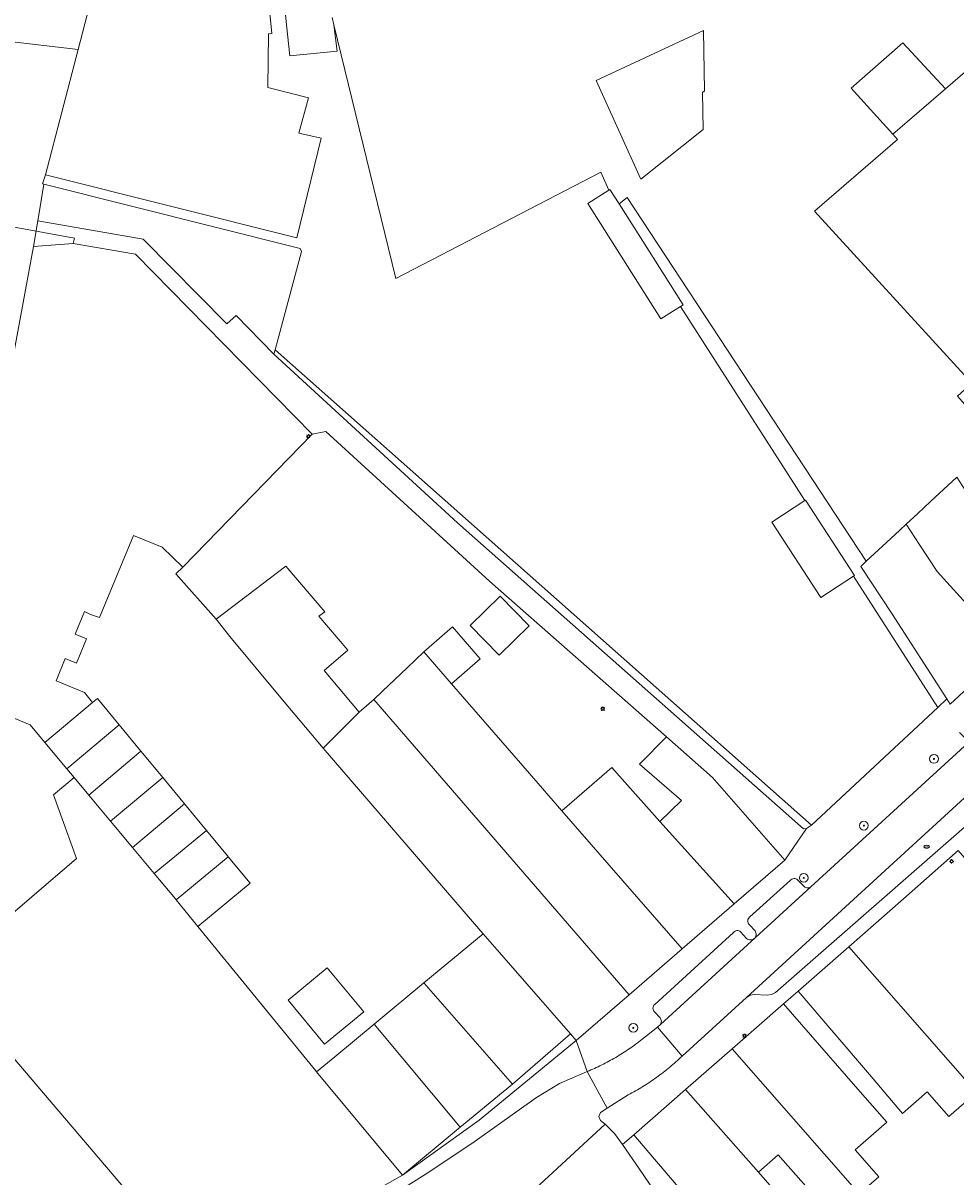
# Model space of a CAD drawing. Header units: metres. Extents: x 187916 to 189411, y 333285 to 334910.
# Tile 156 of 256: x 188176 to 188261, y 334654 to 334760. Entities that reach past the tile are written whole.
import ezdxf
from ezdxf.enums import TextEntityAlignment as Align

# ---------------------------------------------------------------- set-up
doc = ezdxf.new("R2010")
doc.units = ezdxf.units.M
for name, color, linetype, lineweight in [('B-WE-GR-BOOM-S', 253, 'Continuous', 15), ('B-WE-IE-MEUBILAIR-S', 253, 'Continuous', 15), ('B-WE-IE-TERREINAFSCHEIDING_KUNSTMATIG_HEKWERK-G', 253, 'IE-TERREINAFSCHEIDING_KUNSTMATIG-SO', 15), ('B-WE-IE-TERREINAFSCHEIDING_KUNSTMATIG_MUUR-G', 253, 'IE-TERREINAFSCHEIDING_KUNSTMATIG-SO', 15), ('B-WE-OG-BEBOUWING-GV', 253, 'Continuous', 15), ('B-WE-OG-BEBOUWING_LUIFEL-GV', 253, 'Continuous', 15), ('B-WE-OG-TERREIN_ERF-GV', 253, 'Continuous', 15), ('B-WE-VH-GESLOTENVERHARDING_ASFALT-GV', 253, 'Continuous', 15), ('B-WE-VH-OPENVERHARDING_BETONSTRAATSTEEN-GV', 253, 'Continuous', 15), ('B-WE-VH-OPENVERHARDING_STRAATBAKSTEEN-GV', 253, 'Continuous', 15), ('B-WE-VH-OPENVERHARDING_TEGEL-GV', 253, 'Continuous', 15)]:
    doc.layers.add(name, color=color, linetype=linetype, lineweight=lineweight)
doc.styles.add('NLCS-ISO', font='NLCS-ISO.ttf')
doc.linetypes.add('IE-TERREINAFSCHEIDING_KUNSTMATIG-SO', pattern='A,4,[82,NLCS.SHX,S=0.75,R=90,X=0,Y=0],4,-2', length=10)

# ---------------------------------------------------------------- blocks, each defined once
blk = doc.blocks.new('SIE-MEUBILAIR_PAAL_LICHTMAST-SO')
for points in [[(-0.62, 0), (-1, 0)], [(-0.71, 0.71), (-0.44, 0.44)], [(0, 1), (0, 0.62)], [(0.44, 0.44), (0.71, 0.71)], [(1, 0), (0.62, 0)], [(-0.71, -0.71), (-0.44, -0.44)], [(0, -0.62), (0, -1)], [(0.44, -0.44), (0.71, -0.71)]]:
    blk.add_lwpolyline(points)
blk.add_circle((0, 0), 0.5)
blk = doc.blocks.new('SIE-MEUBILAIR_PUT_BRANDKRAAN-SO')
blk.add_ellipse((0, 0), major_axis=(1.25, 0), ratio=0.54)
at = {"style": 'NLCS-ISO'}
blk.add_text('bk', height=0.75, dxfattribs=at).set_placement((0.03, 0), align=Align.MIDDLE_CENTER)
blk = doc.blocks.new('SGR-BOOM_GBKN-SO')
at = {"linetype": 'ByBlock', "lineweight": 18}
h = blk.add_hatch(color=0, dxfattribs=at)
h.dxf.hatch_style = 1
edge = h.paths.add_edge_path()
edge.add_arc((0, 0), 0.25, 0, 360)
at = {"color": 0, "linetype": 'ByBlock', "lineweight": 18}
for radius in [2, 0.25]:
    blk.add_circle((0, 0), radius, dxfattribs=at)
at = {"color": 0, "linetype": 'ByBlock', "lineweight": 18, "style": 'NLCS-ISO'}
blk.add_attdef('SOORT', (2.5, 0), '', height=1.5, dxfattribs=at)
blk = doc.blocks.new('DTM')
at = {"layer": 'B-WE-IE-TERREINAFSCHEIDING_KUNSTMATIG_HEKWERK-G', "ltscale": 0.2, "flags": 128}
for points in [[(188198.936, 334729.915), (188201.349, 334738.952)], [(188248.136, 334686.339), (188198.936, 334729.915)], [(188202.338, 334722.192), (188203.598, 334722.445), (188218.653, 334708.686)], [(188259.717, 334697.121), (188260.556, 334697.909)], [(188248.136, 334686.339), (188259.717, 334697.121)]]:
    blk.add_lwpolyline(points, dxfattribs=at)
at = {"layer": 'B-WE-IE-TERREINAFSCHEIDING_KUNSTMATIG_MUUR-G', "ltscale": 0.2, "flags": 128}
for points in [[(188231.238, 334743.899), (188230.498, 334743.307)], [(188234.841, 334694.435), (188218.653, 334708.686)]]:
    blk.add_lwpolyline(points, dxfattribs=at)
at = {"layer": 'B-WE-OG-BEBOUWING-GV', "ltscale": 0.2, "flags": 128}
for points in [[(188181.882, 334761.369), (188180.87, 334757.479), (188177.875, 334745.963), (188200.939, 334740.193), (188203.181, 334749.351), (188201.131, 334749.807), (188201.999, 334753.045), (188198.275, 334753.983), (188198.333, 334758.896), (188198.649, 334758.949), (188198.584, 334759.589), (188198.011, 334765.237)], [(188199.423, 334765.38), (188199.996, 334759.732), (188200.286, 334756.878), (188204.639, 334757.32), (188204.33, 334759.73), (188204.175, 334760.412)], [(188168.407, 334672.732), (188180.734, 334683.272), (188178.619, 334689.119), (188180.516, 334690.683), (188179.838, 334691.496), (188177.827, 334693.908), (188176.483, 334695.519), (188164.489, 334700.465)]]:
    blk.add_lwpolyline(points, dxfattribs=at)
for points in [[(188286.9, 334740.392), (188298.323, 334751.496), (188291.895, 334757.381), (188278.617, 334769.538), (188269.513, 334761.689), (188266.929, 334759.462), (188260.432, 334753.86), (188255.619, 334749.711), (188256.036, 334749.227), (188248.404, 334742.646), (188262.847, 334726.881), (188261.548, 334725.666), (188264.265, 334722.584), (188265.098, 334721.639), (188278.545, 334734.087), (188276.947, 334736.017), (188283.07, 334741.491), (188285.503, 334739.034)], [(188228.385, 334754.62), (188232.503, 334745.593), (188238.219, 334750.137), (188238.159, 334753.538), (188238.322, 334753.67), (188238.225, 334759.203)], [(188255.619, 334749.711), (188260.432, 334753.86), (188256.52, 334758.096), (188251.786, 334753.928)], [(188202.338, 334722.192), (188186.122, 334738.688), (188180.432, 334739.668), (188176.781, 334739.387), (188174.076, 334724.803), (188173.109, 334721.595), (188168.196, 334709.376), (188164.489, 334700.465), (188176.483, 334695.519), (188177.827, 334693.908), (188182.206, 334697.589), (188181.444, 334698.502), (188178.852, 334699.579), (188179.693, 334701.599), (188180.721, 334701.173), (188181.636, 334703.43), (188180.603, 334703.851), (188181.458, 334705.91), (188182.017, 334705.654), (188182.836, 334705.368), (188185.952, 334712.907), (188188.59, 334711.811), (188190.488, 334709.987)], [(188259.656, 334709.596), (188266.211, 334702.384), (188270.976, 334706.805), (188264.087, 334713.706), (188264.319, 334713.922), (188262.032, 334717.376), (188261.466, 334718.232), (188259.066, 334716.006), (188257.885, 334714.91), (188256.826, 334713.927), (188258.019, 334712.101)], [(188260.556, 334697.909), (188260.867, 334697.425), (188266.211, 334702.384), (188259.656, 334709.596), (188258.019, 334712.101), (188256.826, 334713.927), (188256.24, 334713.383), (188255.033, 334712.264), (188253.163, 334710.527), (188252.656, 334710.057), (188255.513, 334705.754)], [(188203.336, 334693.384), (188206.66, 334696.699), (188203.435, 334700.519), (188205.621, 334702.365), (188202.968, 334705.488), (188203.489, 334705.882), (188199.929, 334710.072), (188193.522, 334705.231), (188194.779, 334703.621), (188199.623, 334697.83)], [(188219.481, 334701.926), (188222.244, 334704.616), (188219.59, 334707.342), (188216.827, 334704.653)], [(188212.574, 334702.223), (188215.121, 334699.294), (188217.752, 334701.582), (188215.795, 334703.833), (188215.206, 334704.511)], [(188208.008, 334697.854), (188231.43, 334670.769), (188236.295, 334674.976), (188229.589, 334682.655), (188225.252, 334687.64), (188222.284, 334691.054), (188215.121, 334699.294), (188212.574, 334702.223), (188211.052, 334700.767), (188208.793, 334698.605)], [(188179.838, 334691.496), (188184.639, 334695.532), (188182.639, 334697.953), (188182.206, 334697.589), (188177.827, 334693.908)], [(188231.43, 334670.769), (188208.008, 334697.854), (188206.66, 334696.699), (188203.336, 334693.384), (188217.044, 334677.494), (188218.016, 334676.367), (188226.026, 334667.181), (188226.565, 334666.563)], [(188184.639, 334695.532), (188179.838, 334691.496), (188180.516, 334690.683), (188181.849, 334689.085), (188186.639, 334693.112)], [(188234.841, 334694.435), (188232.353, 334691.934), (188236.213, 334688.589), (188234.246, 334686.676), (188241.062, 334679.099), (188245.695, 334683.116), (188239.064, 334690.704)], [(188183.832, 334686.706), (188188.646, 334690.683), (188186.639, 334693.112), (188181.849, 334689.085)], [(188229.589, 334682.655), (188236.295, 334674.976), (188241.062, 334679.099), (188234.246, 334686.676), (188230.776, 334690.539), (188229.818, 334691.605), (188225.252, 334687.64)], [(188185.871, 334684.262), (188190.64, 334688.271), (188188.646, 334690.683), (188183.832, 334686.706)], [(188190.64, 334688.271), (188185.871, 334684.262), (188187.855, 334681.883), (188192.647, 334685.842)], [(188194.647, 334683.422), (188194.583, 334683.499), (188192.647, 334685.842), (188187.855, 334681.883), (188189.797, 334679.554), (188189.865, 334679.471)], [(188283.563, 334658.831), (188271.827, 334672.277), (188270.552, 334673.738), (188261.605, 334683.988), (188256.596, 334679.573), (188251.572, 334675.176), (188263.264, 334661.82), (188266.018, 334658.675), (188271.547, 334663.516), (188274.019, 334660.71), (188274.87, 334661.459), (188278.311, 334657.539), (188278.677, 334657.86), (188280.33, 334655.977)], [(188194.647, 334683.422), (188189.865, 334679.471), (188191.851, 334677.039), (188196.647, 334681.001)], [(188220.72, 334662.555), (188226.026, 334667.181), (188218.016, 334676.367), (188212.6, 334671.869)], [(188251.572, 334675.176), (188246.919, 334671.103), (188253.454, 334663.441), (188256.495, 334659.876), (188258.767, 334661.862), (188260.735, 334659.61), (188263.264, 334661.82)], [(188203.725, 334673.248), (188200.137, 334670.27), (188203.472, 334666.223), (188207.069, 334669.213)], [(188208.024, 334668.068), (188215.904, 334658.612), (188220.72, 334662.555), (188212.6, 334671.869)], [(188240.877, 334665.814), (188252.108, 334652.969), (188252.519, 334652.499), (188254.317, 334654.084), (188252.162, 334656.549), (188255.061, 334659.083), (188252.192, 334662.365), (188245.579, 334669.93)], [(188202.754, 334663.691), (188210.642, 334654.226), (188215.904, 334658.612), (188208.024, 334668.068), (188204.423, 334665.078)], [(188236.595, 334662.067), (188243.267, 334654.487), (188245.084, 334656.09), (188249.705, 334650.85), (188252.108, 334652.969), (188240.877, 334665.814)], [(188243.267, 334654.487), (188236.595, 334662.067), (188231.85, 334657.914), (188233.749, 334655.688), (188238.425, 334650.208), (188240.371, 334647.936), (188240.891, 334647.328), (188241.406, 334646.727), (188243.745, 334648.73), (188244.806, 334647.491), (188247.416, 334649.726), (188246.003, 334651.376)]]:
    blk.add_lwpolyline(points, close=True, dxfattribs=at)
at = {"layer": 'B-WE-OG-BEBOUWING_LUIFEL-GV', "ltscale": 0.2, "flags": 128}
blk.add_lwpolyline([(188180.432, 334739.668), (188180.53, 334740.18), (188174.854, 334741.194), (188172.171, 334725.677), (188171.27, 334722.774), (188162.486, 334701.357), (188164.489, 334700.465), (188168.196, 334709.376), (188173.109, 334721.595), (188174.076, 334724.803), (188176.781, 334739.387)], close=True, dxfattribs=at)
at = {"layer": 'B-WE-OG-TERREIN_ERF-GV', "ltscale": 0.2, "flags": 128}
for points in [[(188262.847, 334726.881), (188248.404, 334742.646), (188256.036, 334749.227), (188255.619, 334749.711), (188251.786, 334753.928), (188256.52, 334758.096), (188260.432, 334753.86), (188266.929, 334759.462)], [(188204.175, 334760.412), (188204.33, 334759.73), (188210.013, 334736.466), (188228.807, 334746.211), (188229.55, 334744.558), (188229.659, 334744.628), (188230.498, 334743.307), (188231.238, 334743.899), (188253.163, 334710.527), (188255.033, 334712.264), (188256.24, 334713.383), (188256.826, 334713.927), (188257.885, 334714.91), (188259.066, 334716.006), (188261.466, 334718.232)], [(188198.011, 334765.237), (188198.584, 334759.589), (188198.649, 334758.949), (188198.333, 334758.896), (188198.275, 334753.983), (188201.999, 334753.045), (188201.131, 334749.807), (188203.181, 334749.351), (188200.939, 334740.193), (188177.875, 334745.963), (188177.61, 334745.144), (188177.734, 334745.113), (188201.234, 334739.224), (188201.349, 334738.952), (188198.936, 334729.915), (188198.819, 334729.536), (188215.684, 334714.052), (188247.418, 334685.981), (188247.677, 334686.031), (188248.136, 334686.339), (188259.717, 334697.121), (188251.99, 334709.157), (188248.993, 334707.206), (188244.497, 334714.111), (188247.539, 334716.091), (188236.115, 334733.887), (188234.328, 334732.753), (188227.616, 334743.331), (188229.55, 334744.558), (188228.807, 334746.211), (188210.013, 334736.466), (188204.33, 334759.73), (188204.639, 334757.32), (188200.286, 334756.878), (188199.996, 334759.732), (188199.423, 334765.38)], [(188275.225, 334648.909), (188286.157, 334655.859), (188283.563, 334658.831), (188280.33, 334655.977), (188278.677, 334657.86), (188278.311, 334657.539), (188274.87, 334661.459), (188274.019, 334660.71), (188271.547, 334663.516), (188266.018, 334658.675), (188263.264, 334661.82), (188260.735, 334659.61), (188258.767, 334661.862), (188256.495, 334659.876), (188253.454, 334663.441), (188246.919, 334671.103), (188245.579, 334669.93), (188252.192, 334662.365), (188255.061, 334659.083), (188252.162, 334656.549), (188254.317, 334654.084), (188252.519, 334652.499)], [(188249.705, 334650.85), (188245.084, 334656.09), (188243.267, 334654.487), (188246.003, 334651.376)]]:
    blk.add_lwpolyline(points, dxfattribs=at)
for points in [[(188238.219, 334750.137), (188232.503, 334745.593), (188228.385, 334754.62), (188238.225, 334759.203), (188238.322, 334753.67), (188238.159, 334753.538)], [(188229.55, 334744.558), (188227.616, 334743.331), (188234.328, 334732.753), (188236.115, 334733.887), (188236.371, 334734.05), (188230.498, 334743.307), (188229.659, 334744.628)], [(188260.556, 334697.909), (188255.513, 334705.754), (188252.656, 334710.057), (188253.163, 334710.527), (188231.238, 334743.899), (188230.498, 334743.307), (188236.371, 334734.05), (188236.115, 334733.887), (188247.539, 334716.091), (188247.601, 334716.131), (188252.097, 334709.226), (188251.99, 334709.157), (188259.717, 334697.121)], [(188234.841, 334694.435), (188218.653, 334708.686), (188203.598, 334722.445), (188202.338, 334722.192), (188190.488, 334709.987), (188189.841, 334709.376), (188193.522, 334705.231), (188199.929, 334710.072), (188203.489, 334705.882), (188202.968, 334705.488), (188205.621, 334702.365), (188203.435, 334700.519), (188206.66, 334696.699), (188208.008, 334697.854), (188208.793, 334698.605), (188211.052, 334700.767), (188212.574, 334702.223), (188215.206, 334704.511), (188215.795, 334703.833), (188217.752, 334701.582), (188215.121, 334699.294), (188222.284, 334691.054), (188225.252, 334687.64), (188229.818, 334691.605), (188230.776, 334690.539), (188234.246, 334686.676), (188236.213, 334688.589), (188232.353, 334691.934)], [(188247.539, 334716.091), (188244.497, 334714.111), (188248.993, 334707.206), (188251.99, 334709.157), (188252.097, 334709.226), (188247.601, 334716.131)], [(188193.522, 334705.231), (188189.841, 334709.376), (188190.488, 334709.987), (188188.59, 334711.811), (188185.952, 334712.907), (188182.836, 334705.368), (188182.017, 334705.654), (188181.458, 334705.91), (188180.603, 334703.851), (188181.636, 334703.43), (188180.721, 334701.173), (188179.693, 334701.599), (188178.852, 334699.579), (188181.444, 334698.502), (188182.206, 334697.589), (188182.639, 334697.953), (188184.639, 334695.532), (188186.639, 334693.112), (188188.646, 334690.683), (188190.64, 334688.271), (188192.647, 334685.842), (188194.583, 334683.499), (188194.647, 334683.422), (188196.647, 334681.001), (188191.851, 334677.039), (188202.68, 334663.78), (188202.754, 334663.691), (188204.423, 334665.078), (188208.024, 334668.068), (188212.6, 334671.869), (188218.016, 334676.367), (188217.044, 334677.494), (188203.336, 334693.384), (188199.623, 334697.83), (188194.779, 334703.621)], [(188219.481, 334701.926), (188216.827, 334704.653), (188219.59, 334707.342), (188222.244, 334704.616)], [(188171.566, 334668.943), (188185.929, 334652.085), (188187.327, 334650.444), (188192.726, 334644.109), (188210.642, 334654.226), (188202.754, 334663.691), (188202.68, 334663.78), (188191.851, 334677.039), (188189.865, 334679.471), (188189.797, 334679.554), (188187.855, 334681.883), (188185.871, 334684.262), (188183.832, 334686.706), (188181.849, 334689.085), (188180.516, 334690.683), (188178.619, 334689.119), (188180.734, 334683.272), (188168.407, 334672.732)], [(188185.929, 334652.085), (188171.566, 334668.943), (188168.407, 334672.732), (188167.365, 334673.874), (188164.34, 334671.35), (188164.076, 334671.447), (188152.348, 334643.28), (188153.511, 334642.823), (188155.723, 334645.043), (188157.982, 334642.778), (188155.781, 334640.518), (188156.298, 334639.418), (188181.35, 334650.056)], [(188203.472, 334666.223), (188200.137, 334670.27), (188203.725, 334673.248), (188207.069, 334669.213)], [(188215.904, 334658.612), (188210.642, 334654.226), (188217.67, 334659.262), (188226.565, 334666.563), (188226.026, 334667.181), (188220.72, 334662.555)]]:
    blk.add_lwpolyline(points, close=True, dxfattribs=at)
at = {"layer": 'B-WE-VH-GESLOTENVERHARDING_ASFALT-GV', "ltscale": 0.2, "flags": 128}
blk.add_lwpolyline([(188248.075, 334680.664), (188234.301, 334668.046), (188234.022, 334667.811), (188236.272, 334665.145), (188242.171, 334670.528), (188263.628, 334690.161), (188274.212, 334699.85), (188271.818, 334702.345), (188271.808, 334702.336), (188262.183, 334693.564)], close=True, dxfattribs=at)
for points in [[(188222.822, 334653.009), (188229.214, 334658.904), (188228.803, 334659.229), (188228.643, 334659.596), (188228.775, 334659.974), (188229.406, 334660.372), (188227.572, 334663.728), (188227.306, 334663.62), (188225.035, 334662.635), (188222.93, 334661.334), (188217.293, 334657.343), (188213.051, 334654.504), (188194.753, 334642.964), (188197.605, 334638.845)], [(188252.501, 334625.38), (188250.914, 334627.694), (188238.558, 334645.725), (188232.364, 334654.764), (188230.802, 334657.044), (188230.083, 334658.038), (188229.214, 334658.904), (188222.822, 334653.009)]]:
    blk.add_lwpolyline(points, dxfattribs=at)
at = {"layer": 'B-WE-VH-OPENVERHARDING_BETONSTRAATSTEEN-GV', "ltscale": 0.2, "flags": 128}
for points in [[(188198.819, 334729.536), (188198.936, 334729.915), (188201.349, 334738.952), (188201.234, 334739.224), (188177.734, 334745.113), (188177.174, 334741.751), (188186.853, 334740.084), (188194.505, 334732.3), (188195.356, 334733.059)], [(188242.171, 334670.528), (188242.51, 334670.723), (188242.897, 334670.782), (188244.064, 334670.733), (188244.476, 334670.779), (188244.834, 334670.989), (188262.897, 334686.788), (188263.146, 334687.084), (188263.239, 334687.46), (188263.337, 334689.418), (188263.399, 334689.822), (188263.628, 334690.161)]]:
    blk.add_lwpolyline(points, close=True, dxfattribs=at)
for points in [[(188234.301, 334668.046), (188248.075, 334680.664)], [(188246.189, 334681.256), (188242.498, 334677.93)], [(188247.399, 334680.775), (188246.867, 334681.303)], [(188240.996, 334676.491), (188233.759, 334669.878)], [(188242.191, 334675.939), (188241.625, 334676.532)], [(188242.443, 334677.195), (188242.962, 334676.637)], [(188233.752, 334669.192), (188234.265, 334668.65), (188234.395, 334668.355), (188234.301, 334668.046)], [(188236.272, 334665.145), (188234.022, 334667.811), (188232.594, 334666.675)], [(188227.572, 334663.728), (188229.406, 334660.372), (188231.341, 334661.592)]]:
    blk.add_lwpolyline(points, dxfattribs=at)
for points in [[(188246.335, 334681.378, 0.1049755), (188246.189, 334681.256)], [(188246.518, 334681.43, 0.1083095), (188246.335, 334681.378)], [(188246.706, 334681.403, 0.1109448), (188246.518, 334681.43)], [(188246.867, 334681.303, 0.1112999), (188246.706, 334681.403)], [(188247.535, 334680.641, -0.1036981), (188247.399, 334680.775)], [(188247.713, 334680.573, -0.099484), (188247.535, 334680.641)], [(188247.903, 334680.581, -0.1055232), (188247.713, 334680.573)], [(188248.075, 334680.664, -0.0983742), (188247.903, 334680.581)], [(188242.299, 334677.575, 0.1073488), (188242.329, 334677.369)], [(188242.359, 334677.775, 0.1091751), (188242.299, 334677.575)], [(188242.329, 334677.369, 0.1120377), (188242.443, 334677.195)], [(188242.498, 334677.93, 0.1088913), (188242.359, 334677.775)], [(188241.13, 334676.608, 0.1078866), (188240.996, 334676.491)], [(188241.301, 334676.658, 0.1048488), (188241.13, 334676.608)], [(188241.477, 334676.631, 0.1071783), (188241.301, 334676.658)], [(188241.625, 334676.532, 0.1105864), (188241.477, 334676.631)], [(188243.065, 334676.273, -0.1869825), (188242.896, 334675.935)], [(188242.962, 334676.637, -0.1899028), (188243.065, 334676.273)], [(188242.543, 334675.8, -0.1849818), (188242.191, 334675.939)], [(188242.896, 334675.935, -0.1892131), (188242.543, 334675.8)], [(188233.759, 334669.878, 0.1073118), (188233.643, 334669.725)], [(188233.643, 334669.725, 0.1107753), (188233.6, 334669.537)], [(188233.6, 334669.537, 0.1118105), (188233.639, 334669.348)], [(188233.639, 334669.348, 0.108018), (188233.752, 334669.192)], [(188231.418, 334665.809, -0.0174931), (188230.185, 334665.027)], [(188232.594, 334666.675, -0.0175233), (188231.418, 334665.809)], [(188230.185, 334665.027, -0.0177663), (188228.901, 334664.332)], [(188235.138, 334664.126, 0.0181369), (188236.272, 334665.145)], [(188228.901, 334664.332, -0.0168377), (188227.572, 334663.728)], [(188233.934, 334663.191, 0.0173179), (188235.138, 334664.126)], [(188232.666, 334662.345, 0.0178314), (188233.934, 334663.191)], [(188231.341, 334661.592, 0.0173355), (188232.666, 334662.345)]]:
    blk.add_lwpolyline(points, format="xyb", dxfattribs=at)
at = {"layer": 'B-WE-VH-OPENVERHARDING_STRAATBAKSTEEN-GV', "ltscale": 0.2, "flags": 128}
for points in [[(188174.048, 334758.263), (188180.87, 334757.479), (188181.882, 334761.369)], [(188174.076, 334724.803), (188176.781, 334739.387), (188177.174, 334741.751), (188177.734, 334745.113), (188177.61, 334745.144), (188177.875, 334745.963), (188180.87, 334757.479), (188174.048, 334758.263)], [(188300.129, 334730.05), (188300.668, 334729.5), (188301.023, 334729.35), (188301.392, 334729.464), (188307.895, 334735.415), (188309.436, 334736.826), (188306.793, 334739.705), (188296.554, 334730.386), (188288.096, 334722.635), (188274.751, 334710.289), (188272.854, 334708.559), (188270.976, 334706.805), (188266.211, 334702.384), (188260.867, 334697.425), (188260.556, 334697.909), (188259.717, 334697.121), (188248.136, 334686.339), (188247.677, 334686.031), (188245.695, 334683.116), (188241.062, 334679.099), (188236.295, 334674.976), (188231.43, 334670.769), (188226.565, 334666.563), (188227.572, 334663.728)], [(188231.341, 334661.592), (188229.406, 334660.372), (188228.775, 334659.974), (188228.643, 334659.596), (188228.803, 334659.229), (188229.214, 334658.904), (188230.083, 334658.038), (188230.802, 334657.044), (188231.85, 334657.914), (188236.595, 334662.067), (188240.877, 334665.814), (188245.579, 334669.93), (188246.919, 334671.103), (188251.572, 334675.176), (188256.596, 334679.573), (188261.605, 334683.988)], [(188262.897, 334686.788), (188244.834, 334670.989), (188244.476, 334670.779), (188244.064, 334670.733), (188242.897, 334670.782), (188242.51, 334670.723), (188242.171, 334670.528), (188236.272, 334665.145)], [(188248.075, 334680.664), (188262.183, 334693.564), (188262.348, 334693.913), (188262.26, 334694.288), (188261.714, 334694.822)], [(188242.498, 334677.93), (188246.189, 334681.256)], [(188246.867, 334681.303), (188247.399, 334680.775)], [(188233.759, 334669.878), (188240.996, 334676.491)], [(188241.625, 334676.532), (188242.191, 334675.939)], [(188242.962, 334676.637), (188242.443, 334677.195)], [(188232.594, 334666.675), (188234.022, 334667.811), (188234.301, 334668.046), (188234.395, 334668.355), (188234.265, 334668.65), (188233.752, 334669.192)]]:
    blk.add_lwpolyline(points, dxfattribs=at)
for points in [[(188246.189, 334681.256, -0.1049755), (188246.335, 334681.378)], [(188246.335, 334681.378, -0.1083095), (188246.518, 334681.43)], [(188246.518, 334681.43, -0.1109448), (188246.706, 334681.403)], [(188246.706, 334681.403, -0.1112999), (188246.867, 334681.303)], [(188247.399, 334680.775, 0.1036981), (188247.535, 334680.641)], [(188247.535, 334680.641, 0.099484), (188247.713, 334680.573)], [(188247.713, 334680.573, 0.1055232), (188247.903, 334680.581)], [(188247.903, 334680.581, 0.0983742), (188248.075, 334680.664)], [(188242.329, 334677.369, -0.1073488), (188242.299, 334677.575)], [(188242.299, 334677.575, -0.1091751), (188242.359, 334677.775)], [(188242.443, 334677.195, -0.1120377), (188242.329, 334677.369)], [(188242.359, 334677.775, -0.1088913), (188242.498, 334677.93)], [(188240.996, 334676.491, -0.1078866), (188241.13, 334676.608)], [(188241.13, 334676.608, -0.1048488), (188241.301, 334676.658)], [(188241.301, 334676.658, -0.1071783), (188241.477, 334676.631)], [(188241.477, 334676.631, -0.1105864), (188241.625, 334676.532)], [(188242.896, 334675.935, 0.1869825), (188243.065, 334676.273)], [(188243.065, 334676.273, 0.1899028), (188242.962, 334676.637)], [(188242.191, 334675.939, 0.1849818), (188242.543, 334675.8)], [(188242.543, 334675.8, 0.1892131), (188242.896, 334675.935)], [(188233.643, 334669.725, -0.1073118), (188233.759, 334669.878)], [(188233.6, 334669.537, -0.1107753), (188233.643, 334669.725)], [(188233.639, 334669.348, -0.1118105), (188233.6, 334669.537)], [(188233.752, 334669.192, -0.108018), (188233.639, 334669.348)], [(188230.185, 334665.027, 0.0174931), (188231.418, 334665.809)], [(188231.418, 334665.809, 0.0175233), (188232.594, 334666.675)], [(188228.901, 334664.332, 0.0177663), (188230.185, 334665.027)], [(188236.272, 334665.145, -0.0181369), (188235.138, 334664.126)], [(188227.572, 334663.728, 0.0168377), (188228.901, 334664.332)], [(188235.138, 334664.126, -0.0173179), (188233.934, 334663.191)], [(188233.934, 334663.191, -0.0178314), (188232.666, 334662.345)], [(188232.666, 334662.345, -0.0173355), (188231.341, 334661.592)]]:
    blk.add_lwpolyline(points, format="xyb", dxfattribs=at)
at = {"layer": 'B-WE-VH-OPENVERHARDING_TEGEL-GV', "ltscale": 0.2, "flags": 128}
blk.add_lwpolyline([(188234.841, 334694.435), (188239.064, 334690.704), (188245.695, 334683.116), (188247.677, 334686.031), (188247.418, 334685.981), (188215.684, 334714.052), (188198.819, 334729.536), (188195.356, 334733.059), (188194.505, 334732.3), (188186.853, 334740.084), (188177.174, 334741.751), (188176.781, 334739.387), (188180.432, 334739.668), (188186.122, 334738.688), (188202.338, 334722.192), (188203.598, 334722.445), (188218.653, 334708.686)], close=True, dxfattribs=at)
for points in [[(188238.425, 334650.208), (188233.749, 334655.688), (188231.85, 334657.914), (188230.802, 334657.044), (188232.364, 334654.764), (188238.558, 334645.725)], [(188174.931, 334633.7), (188184.092, 334637.725), (188184.788, 334637.763), (188186.674, 334637.278), (188187.054, 334637.264), (188187.411, 334637.396), (188188.635, 334638.322), (188194.753, 334642.964), (188213.051, 334654.504), (188217.293, 334657.343), (188222.93, 334661.334), (188225.035, 334662.635), (188227.306, 334663.62), (188227.572, 334663.728), (188226.565, 334666.563), (188217.67, 334659.262), (188210.642, 334654.226), (188192.726, 334644.109), (188192.638, 334644.059), (188179.233, 334638.513), (188179.681, 334637.385), (188165.176, 334631.174)]]:
    blk.add_lwpolyline(points, dxfattribs=at)
at = {"layer": 'B-WE-GR-BOOM-S', "xscale": 0.2, "yscale": 0.2, "zscale": 0.2}
for p in [(188259.38, 334692.4), (188252.95, 334686.28), (188247.43, 334681.49), (188231.8, 334667.73)]:
    blk.add_blockref('SGR-BOOM_GBKN-SO', p, dxfattribs=at)
at = {"layer": 'B-WE-IE-MEUBILAIR-S', "xscale": 0.2, "yscale": 0.2, "zscale": 0.2}
for name, p in [('SIE-MEUBILAIR_PAAL_LICHTMAST-SO', (188202, 334722)), ('SIE-MEUBILAIR_PAAL_LICHTMAST-SO', (188229, 334697)), ('SIE-MEUBILAIR_PUT_BRANDKRAAN-SO', (188258.712, 334684.351)), ('SIE-MEUBILAIR_PAAL_LICHTMAST-SO', (188261, 334683)), ('SIE-MEUBILAIR_PAAL_LICHTMAST-SO', (188242, 334667))]:
    blk.add_blockref(name, p, dxfattribs=at)

msp = doc.modelspace()

# ---------------------------------------------------------------- block references
msp.add_blockref('DTM', (0, 0))

doc.saveas('drawing.dxf')
